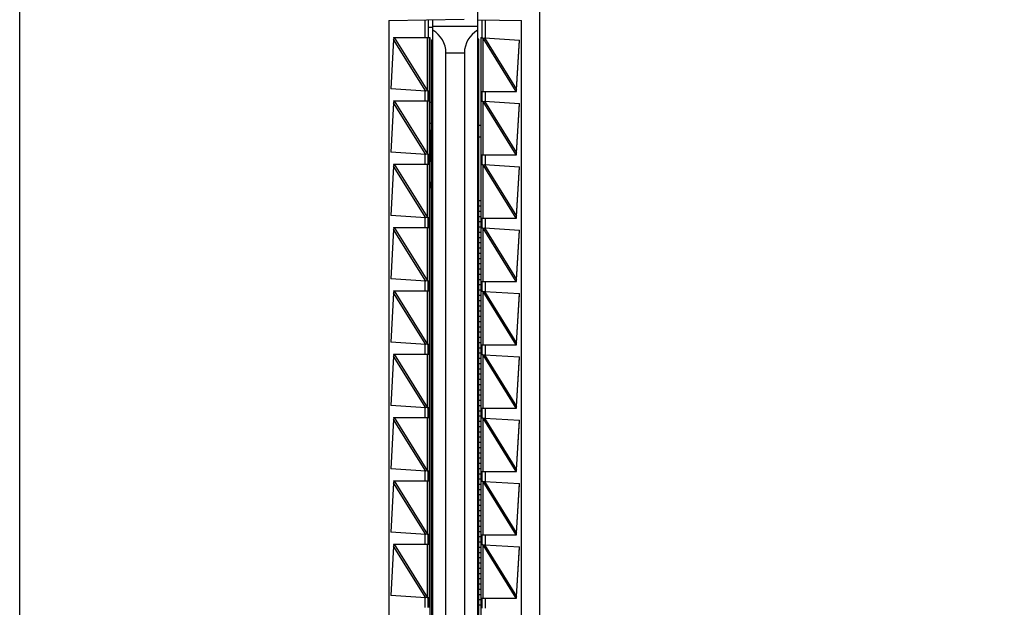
# Model space of a CAD drawing. Header units: inches. Extents: x 0 to 22, y 0 to 17.
# Tile 20 of 23: x 16.704 to 18.181, y 9.754 to 10.635. Entities that reach past the tile are written whole.
import ezdxf

# ---------------------------------------------------------------- set-up
doc = ezdxf.new("R2010")
doc.units = ezdxf.units.IN
doc.header["$LTSCALE"] = 1.21
doc.header["$MEASUREMENT"] = 0
doc.layers.get('0').update_dxf_attribs({"linetype": 'CONTINUOUS'})
doc.layers.add('DIMENSIONS', color=7, linetype='CONTINUOUS')
doc.styles.get("Standard").update_dxf_attribs({"font": 'txt', "width": 0.8})
doc.dimstyles.new('DIMSTYLE_1', dxfattribs={"dimtxt": 0.125, "dimasz": 0.18, "dimexe": 0.18, "dimexo": 0.0625, "dimgap": 0.09, "dimtad": 0, "dimtih": 1, "dimtoh": 1, "dimdec": 3, "dimzin": 4, "dimdsep": 46, "dimtxsty": 'STANDARD', "dimblk": '_FILLED', "dimblk1": '_FILLED', "dimblk2": '_FILLED', "dimcen": 0.09, "dimadec": 0, "dimazin": 0, "dimtp": 0.01, "dimtm": 0.01, "dimtfac": 1, "dimtdec": 3, "dimtofl": 0, "dimtmove": 0, "dimatfit": 3, "dimldrblk": '_FILLED', "dimfxl": 1, "dimtolj": 1, "dimtzin": 4, "dimarcsym": 0})

# ---------------------------------------------------------------- blocks, each defined once
blk = doc.blocks.new('*D12')
at = {"layer": 'DIMENSIONS', "color": 2, "linetype": 'CONTINUOUS'}
blk.add_line((17.0262, 11.3165), (18.1711, 11.3165), dxfattribs=at)
at = {"layer": 'DIMENSIONS', "color": 2, "linetype": 'CONTINUOUS', "insert": (18.2336, 11.379), "char_height": 0.125, "width": 1.425, "attachment_point": 1, "line_spacing_factor": 0.9}
blk.add_mtext('4.822{\\Ftxt.shx;\\W1.000000;\\H0.125000; }[122.48]', dxfattribs=at)
blk = doc.blocks.new('_FILLED')
at = {"color": 0, "linetype": 'BYBLOCK'}
blk.add_solid([(0, 0), (-1, 0.1736), (-1, -0.1736)], dxfattribs=at)
blk = doc.blocks.new('*D14')
at = {"layer": 'DIMENSIONS', "color": 2, "linetype": 'CONTINUOUS'}
blk.add_line((16.8386, 11.5041), (16.8386, 12.126), dxfattribs=at)
at = {"layer": 'DIMENSIONS', "color": 2, "linetype": 'CONTINUOUS', "insert": (16.7761, 12.1885), "char_height": 0.125, "width": 1.225, "attachment_point": 1, "rotation": 90, "line_spacing_factor": 0.9}
blk.add_mtext('.502{\\Ftxt.shx;\\W1.000000;\\H0.125000; }[12.75]', dxfattribs=at)

msp = doc.modelspace()

# ---------------------------------------------------------------- linework, layer by layer
at = {"color": 7, "linetype": 'CONTINUOUS'}
for p, q in [((16.7036, 6.4997), (16.7036, 11.3113)), ((17.4836, 11.3113), (17.4836, 6.4997)), ((17.3906, 10.685), (17.3906, 7.126)), ((17.2576, 10.6338), (17.3707, 10.6358)), ((17.2576, 10.6338), (17.2576, 7.1772)), ((17.3166, 10.6349), (17.3166, 10.6085)), ((17.3166, 10.6238), (17.3236, 10.6238)), ((17.3236, 7.176), (17.3236, 10.635)), ((17.3906, 10.625), (17.3236, 10.625)), ((17.3906, 10.635), (17.4566, 10.6338)), ((17.3976, 10.6075), (17.3976, 10.6349)), ((17.4566, 7.1771), (17.4566, 10.6338)), ((17.2647, 10.6085), (17.3193, 10.6085)), ((17.2647, 10.6085), (17.2649, 10.6065)), ((17.2655, 10.6085), (17.2648, 10.6056)), ((17.3193, 10.6085), (17.3193, 7.2025)), ((17.3956, 10.6085), (17.3956, 7.2025)), ((17.3956, 10.6085), (17.3976, 10.6085)), ((17.2648, 10.6056), (17.2604, 10.5316)), ((17.2649, 10.6059), (17.2648, 10.6056)), ((17.3216, 10.605), (17.3216, 7.205)), ((17.3216, 10.605), (17.3236, 10.605)), ((17.3926, 10.606), (17.3906, 10.606)), ((17.3926, 7.206), (17.3926, 10.606)), ((17.3986, 10.6075), (17.3956, 10.6075)), ((17.3986, 10.6075), (17.4009, 10.6078)), ((17.4009, 10.6078), (17.4538, 10.6044)), ((17.4489, 10.5303), (17.4538, 10.6044)), ((17.4489, 10.53), (17.4537, 10.6038)), ((17.3433, 9.0727), (17.3433, 10.585)), ((17.371, 10.585), (17.371, 9.0727)), ((17.3132, 10.5281), (17.2604, 10.5316)), ((17.3155, 10.5285), (17.3132, 10.5281)), ((17.3155, 10.5285), (17.3186, 10.5285)), ((17.3166, 10.5276), (17.3166, 10.5285)), ((17.3166, 10.5276), (17.3166, 10.5144)), ((17.3166, 10.5144), (17.3166, 10.5276)), ((17.3956, 10.5275), (17.449, 10.5275)), ((17.3976, 10.5125), (17.3976, 10.5275)), ((17.4482, 10.5275), (17.4489, 10.5303)), ((17.4489, 10.5299), (17.4489, 10.53)), ((17.4489, 10.5296), (17.4489, 10.5299)), ((17.449, 10.5275), (17.4489, 10.5296)), ((17.2648, 10.5106), (17.2604, 10.4366)), ((17.2647, 10.5135), (17.3186, 10.5135)), ((17.2647, 10.5135), (17.2649, 10.5115)), ((17.2655, 10.5135), (17.2648, 10.5106)), ((17.2649, 10.5109), (17.2648, 10.5106)), ((17.3166, 10.5135), (17.3166, 10.5144)), ((17.3193, 10.5116), (17.3216, 10.5116)), ((17.3986, 10.5125), (17.3956, 10.5125)), ((17.3986, 10.5125), (17.4009, 10.5128)), ((17.4009, 10.5128), (17.4538, 10.5094)), ((17.4489, 10.4353), (17.4538, 10.5094)), ((17.4489, 10.435), (17.4537, 10.5088)), ((17.3193, 10.4801), (17.3216, 10.4801)), ((17.3926, 10.4772), (17.3956, 10.4772)), ((17.3193, 10.4693), (17.3216, 10.4693)), ((17.3205, 10.4693), (17.3205, 10.423)), ((17.3926, 10.4595), (17.3956, 10.4595)), ((17.3132, 10.4331), (17.2604, 10.4366)), ((17.3155, 10.4335), (17.3132, 10.4331)), ((17.3155, 10.4335), (17.3186, 10.4335)), ((17.3166, 10.4326), (17.3166, 10.4335)), ((17.3166, 10.4326), (17.3166, 10.4194)), ((17.3166, 10.4194), (17.3166, 10.4326)), ((17.3956, 10.4325), (17.449, 10.4325)), ((17.3976, 10.4175), (17.3976, 10.4325)), ((17.4482, 10.4325), (17.4489, 10.4353)), ((17.4489, 10.4349), (17.4489, 10.435)), ((17.4489, 10.4346), (17.4489, 10.4349)), ((17.449, 10.4325), (17.4489, 10.4346)), ((17.2647, 10.4185), (17.3186, 10.4185)), ((17.2647, 10.4185), (17.2649, 10.4165)), ((17.2655, 10.4185), (17.2648, 10.4156)), ((17.3166, 10.4185), (17.3166, 10.4194)), ((17.3193, 10.423), (17.3216, 10.423)), ((17.3986, 10.4175), (17.3956, 10.4175)), ((17.3986, 10.4175), (17.4009, 10.4178)), ((17.4009, 10.4178), (17.4538, 10.4144)), ((17.2648, 10.4156), (17.2604, 10.3416)), ((17.2649, 10.4159), (17.2648, 10.4156)), ((17.4489, 10.3403), (17.4538, 10.4144)), ((17.4489, 10.34), (17.4537, 10.4138)), ((17.3193, 10.3916), (17.3216, 10.3916)), ((17.3205, 10.3916), (17.3205, 10.3837)), ((17.3193, 10.3837), (17.3216, 10.3837)), ((17.3926, 10.3638), (17.3956, 10.3638)), ((17.3926, 10.3559), (17.3956, 10.3559)), ((17.3926, 10.348), (17.3956, 10.348)), ((17.3132, 10.3381), (17.2604, 10.3416)), ((17.3155, 10.3385), (17.3132, 10.3381)), ((17.3155, 10.3385), (17.3186, 10.3385)), ((17.3166, 10.3376), (17.3166, 10.3385)), ((17.3166, 10.3376), (17.3166, 10.3244)), ((17.3166, 10.3244), (17.3166, 10.3376)), ((17.3926, 10.3402), (17.3956, 10.3402)), ((17.3926, 10.3323), (17.3956, 10.3323)), ((17.3956, 10.3375), (17.449, 10.3375)), ((17.3976, 10.3225), (17.3976, 10.3375)), ((17.4482, 10.3375), (17.4489, 10.3403)), ((17.4489, 10.3399), (17.4489, 10.34)), ((17.4489, 10.3396), (17.4489, 10.3399)), ((17.449, 10.3375), (17.4489, 10.3396)), ((17.2648, 10.3206), (17.2604, 10.2466)), ((17.2647, 10.3235), (17.3186, 10.3235)), ((17.2647, 10.3235), (17.2649, 10.3215)), ((17.2655, 10.3235), (17.2648, 10.3206)), ((17.2649, 10.3209), (17.2648, 10.3206)), ((17.3166, 10.3235), (17.3166, 10.3244)), ((17.3926, 10.3244), (17.3956, 10.3244)), ((17.3926, 10.3166), (17.3956, 10.3166)), ((17.3986, 10.3225), (17.3956, 10.3225)), ((17.3986, 10.3225), (17.4009, 10.3228)), ((17.4009, 10.3228), (17.4538, 10.3194)), ((17.4489, 10.2453), (17.4538, 10.3194)), ((17.4489, 10.245), (17.4537, 10.3188)), ((17.3926, 10.3087), (17.3956, 10.3087)), ((17.3926, 10.3008), (17.3956, 10.3008)), ((17.3926, 10.2929), (17.3956, 10.2929)), ((17.3926, 10.2851), (17.3956, 10.2851)), ((17.3926, 10.2772), (17.3956, 10.2772)), ((17.3926, 10.2693), (17.3956, 10.2693)), ((17.3926, 10.2614), (17.3956, 10.2614)), ((17.3132, 10.2431), (17.2604, 10.2466)), ((17.3155, 10.2435), (17.3132, 10.2431)), ((17.3155, 10.2435), (17.3186, 10.2435)), ((17.3166, 10.2426), (17.3166, 10.2435)), ((17.3166, 10.2426), (17.3166, 10.2294)), ((17.3166, 10.2294), (17.3166, 10.2426)), ((17.3926, 10.2536), (17.3956, 10.2536)), ((17.3926, 10.2457), (17.3956, 10.2457)), ((17.3956, 10.2425), (17.449, 10.2425)), ((17.3976, 10.2275), (17.3976, 10.2425)), ((17.4482, 10.2425), (17.4489, 10.2453)), ((17.4489, 10.2449), (17.4489, 10.245)), ((17.4489, 10.2446), (17.4489, 10.2449)), ((17.449, 10.2425), (17.4489, 10.2446)), ((17.2648, 10.2256), (17.2604, 10.1516)), ((17.2647, 10.2285), (17.3186, 10.2285)), ((17.2647, 10.2285), (17.2649, 10.2265)), ((17.2655, 10.2285), (17.2648, 10.2256)), ((17.2649, 10.2259), (17.2648, 10.2256)), ((17.3166, 10.2285), (17.3166, 10.2294)), ((17.3926, 10.2378), (17.3956, 10.2378)), ((17.3926, 10.2299), (17.3956, 10.2299)), ((17.3986, 10.2275), (17.3956, 10.2275)), ((17.3986, 10.2275), (17.4009, 10.2278)), ((17.4009, 10.2278), (17.4538, 10.2244)), ((17.4489, 10.1503), (17.4538, 10.2244)), ((17.3926, 10.2221), (17.3956, 10.2221)), ((17.3926, 10.2142), (17.3956, 10.2142)), ((17.4489, 10.15), (17.4537, 10.2238)), ((17.3926, 10.2063), (17.3956, 10.2063)), ((17.3926, 10.1984), (17.3956, 10.1984)), ((17.3926, 10.1906), (17.3956, 10.1906)), ((17.3926, 10.1827), (17.3956, 10.1827)), ((17.3926, 10.1748), (17.3956, 10.1748)), ((17.3926, 10.1669), (17.3956, 10.1669)), ((17.3132, 10.1481), (17.2604, 10.1516)), ((17.3926, 10.1591), (17.3956, 10.1591)), ((17.3926, 10.1512), (17.3956, 10.1512)), ((17.3155, 10.1485), (17.3132, 10.1481)), ((17.3155, 10.1485), (17.3186, 10.1485)), ((17.3166, 10.1476), (17.3166, 10.1485)), ((17.3166, 10.1476), (17.3166, 10.1344)), ((17.3166, 10.1344), (17.3166, 10.1476)), ((17.3926, 10.1433), (17.3956, 10.1433)), ((17.3956, 10.1475), (17.449, 10.1475)), ((17.3976, 10.1325), (17.3976, 10.1475)), ((17.4482, 10.1475), (17.4489, 10.1503)), ((17.4489, 10.1499), (17.4489, 10.15)), ((17.4489, 10.1496), (17.4489, 10.1499)), ((17.449, 10.1475), (17.4489, 10.1496)), ((17.2648, 10.1306), (17.2604, 10.0566)), ((17.2647, 10.1335), (17.3186, 10.1335)), ((17.2647, 10.1335), (17.2649, 10.1315)), ((17.2655, 10.1335), (17.2648, 10.1306)), ((17.2649, 10.1309), (17.2648, 10.1306)), ((17.3166, 10.1335), (17.3166, 10.1344)), ((17.3926, 10.1355), (17.3956, 10.1355)), ((17.3926, 10.1276), (17.3956, 10.1276)), ((17.3986, 10.1325), (17.3956, 10.1325)), ((17.3986, 10.1325), (17.4009, 10.1328)), ((17.4009, 10.1328), (17.4538, 10.1294)), ((17.4489, 10.0553), (17.4538, 10.1294)), ((17.4489, 10.055), (17.4537, 10.1288)), ((17.3926, 10.1197), (17.3956, 10.1197)), ((17.3926, 10.1118), (17.3956, 10.1118)), ((17.3926, 10.104), (17.3956, 10.104)), ((17.3926, 10.0961), (17.3956, 10.0961)), ((17.3926, 10.0882), (17.3956, 10.0882)), ((17.3926, 10.0803), (17.3956, 10.0803)), ((17.3926, 10.0725), (17.3956, 10.0725)), ((17.3926, 10.0646), (17.3956, 10.0646)), ((17.3132, 10.0531), (17.2604, 10.0566)), ((17.3155, 10.0535), (17.3132, 10.0531)), ((17.3155, 10.0535), (17.3186, 10.0535)), ((17.3166, 10.0526), (17.3166, 10.0535)), ((17.3166, 10.0526), (17.3166, 10.0394)), ((17.3166, 10.0394), (17.3166, 10.0526)), ((17.3926, 10.0567), (17.3956, 10.0567)), ((17.3926, 10.0488), (17.3956, 10.0488)), ((17.3956, 10.0525), (17.449, 10.0525)), ((17.3976, 10.0375), (17.3976, 10.0525)), ((17.4482, 10.0525), (17.4489, 10.0553)), ((17.4489, 10.0549), (17.4489, 10.055)), ((17.4489, 10.0546), (17.4489, 10.0549)), ((17.449, 10.0525), (17.4489, 10.0546)), ((17.2648, 10.0356), (17.2604, 9.9616)), ((17.2647, 10.0385), (17.3186, 10.0385)), ((17.2647, 10.0385), (17.2649, 10.0365)), ((17.2655, 10.0385), (17.2648, 10.0356)), ((17.2649, 10.0359), (17.2648, 10.0356)), ((17.3166, 10.0385), (17.3166, 10.0394)), ((17.3926, 10.041), (17.3956, 10.041)), ((17.3926, 10.0331), (17.3956, 10.0331)), ((17.3986, 10.0375), (17.3956, 10.0375)), ((17.3986, 10.0375), (17.4009, 10.0378)), ((17.4009, 10.0378), (17.4538, 10.0344)), ((17.4489, 9.9603), (17.4538, 10.0344)), ((17.4489, 9.96), (17.4537, 10.0338)), ((17.3926, 10.0252), (17.3956, 10.0252)), ((17.3926, 10.0173), (17.3956, 10.0173)), ((17.3926, 10.0095), (17.3956, 10.0095)), ((17.3926, 10.0016), (17.3956, 10.0016)), ((17.3926, 9.9937), (17.3956, 9.9937)), ((17.3926, 9.9858), (17.3956, 9.9858)), ((17.3926, 9.978), (17.3956, 9.978)), ((17.3132, 9.9581), (17.2604, 9.9616)), ((17.3155, 9.9585), (17.3132, 9.9581)), ((17.3155, 9.9585), (17.3186, 9.9585)), ((17.3166, 9.9576), (17.3166, 9.9585)), ((17.3926, 9.9701), (17.3956, 9.9701)), ((17.3926, 9.9622), (17.3956, 9.9622)), ((17.4482, 9.9575), (17.4489, 9.9603)), ((17.4489, 9.9599), (17.4489, 9.96)), ((17.4489, 9.9596), (17.4489, 9.9599)), ((17.449, 9.9575), (17.4489, 9.9596)), ((17.3166, 9.9576), (17.3166, 9.9444)), ((17.3166, 9.9444), (17.3166, 9.9576)), ((17.3166, 9.9435), (17.3166, 9.9444)), ((17.3926, 9.9543), (17.3956, 9.9543)), ((17.3926, 9.9465), (17.3956, 9.9465)), ((17.3956, 9.9575), (17.449, 9.9575)), ((17.3976, 9.9425), (17.3976, 9.9575)), ((17.2648, 9.9406), (17.2604, 9.8666)), ((17.2647, 9.9435), (17.3186, 9.9435)), ((17.2647, 9.9435), (17.2649, 9.9415)), ((17.2655, 9.9435), (17.2648, 9.9406)), ((17.2649, 9.9409), (17.2648, 9.9406)), ((17.3926, 9.9386), (17.3956, 9.9386)), ((17.3926, 9.9307), (17.3956, 9.9307)), ((17.3986, 9.9425), (17.3956, 9.9425)), ((17.3986, 9.9425), (17.4009, 9.9428)), ((17.4009, 9.9428), (17.4538, 9.9394)), ((17.4489, 9.8653), (17.4538, 9.9394)), ((17.4489, 9.865), (17.4537, 9.9388)), ((17.3926, 9.9229), (17.3956, 9.9229)), ((17.3926, 9.915), (17.3956, 9.915)), ((17.3926, 9.9071), (17.3956, 9.9071)), ((17.3926, 9.8992), (17.3956, 9.8992)), ((17.3926, 9.8914), (17.3956, 9.8914)), ((17.3926, 9.8835), (17.3956, 9.8835)), ((17.3926, 9.8756), (17.3956, 9.8756)), ((17.3132, 9.8631), (17.2604, 9.8666)), ((17.3155, 9.8635), (17.3132, 9.8631)), ((17.3155, 9.8635), (17.3186, 9.8635)), ((17.3166, 9.8626), (17.3166, 9.8635)), ((17.3166, 9.8626), (17.3166, 9.8494)), ((17.3166, 9.8494), (17.3166, 9.8626)), ((17.3926, 9.8677), (17.3956, 9.8677)), ((17.3926, 9.8599), (17.3956, 9.8599)), ((17.3956, 9.8625), (17.449, 9.8625)), ((17.3976, 9.8475), (17.3976, 9.8625)), ((17.4482, 9.8625), (17.4489, 9.8653)), ((17.4489, 9.8649), (17.4489, 9.865)), ((17.4489, 9.8646), (17.4489, 9.8649)), ((17.449, 9.8625), (17.4489, 9.8646)), ((17.2648, 9.8456), (17.2604, 9.7716)), ((17.2647, 9.8485), (17.3186, 9.8485)), ((17.2647, 9.8485), (17.2649, 9.8465)), ((17.2655, 9.8485), (17.2648, 9.8456)), ((17.2649, 9.8459), (17.2648, 9.8456)), ((17.3166, 9.8485), (17.3166, 9.8494)), ((17.3926, 9.852), (17.3956, 9.852)), ((17.3926, 9.8441), (17.3956, 9.8441)), ((17.3986, 9.8475), (17.3956, 9.8475)), ((17.3986, 9.8475), (17.4009, 9.8478)), ((17.4009, 9.8478), (17.4538, 9.8444)), ((17.4489, 9.7703), (17.4538, 9.8444)), ((17.4489, 9.77), (17.4537, 9.8438)), ((17.3926, 9.8362), (17.3956, 9.8362)), ((17.3926, 9.8284), (17.3956, 9.8284)), ((17.3926, 9.8205), (17.3956, 9.8205)), ((17.3926, 9.8126), (17.3956, 9.8126)), ((17.3926, 9.8047), (17.3956, 9.8047)), ((17.3926, 9.7969), (17.3956, 9.7969)), ((17.3926, 9.789), (17.3956, 9.789)), ((17.3926, 9.7811), (17.3956, 9.7811)), ((17.3132, 9.7681), (17.2604, 9.7716)), ((17.3155, 9.7685), (17.3132, 9.7681)), ((17.3155, 9.7685), (17.3186, 9.7685)), ((17.3166, 9.7676), (17.3166, 9.7685)), ((17.3166, 9.7676), (17.3166, 9.7544)), ((17.3166, 9.7544), (17.3166, 9.7676)), ((17.3926, 9.7732), (17.3956, 9.7732)), ((17.3956, 9.7675), (17.449, 9.7675)), ((17.3976, 9.7525), (17.3976, 9.7675)), ((17.4482, 9.7675), (17.4489, 9.7703)), ((17.4489, 9.7699), (17.4489, 9.77)), ((17.4489, 9.7696), (17.4489, 9.7699)), ((17.449, 9.7675), (17.4489, 9.7696)), ((17.3166, 9.7535), (17.3166, 9.7544)), ((17.3926, 9.7654), (17.3956, 9.7654)), ((17.3926, 9.7575), (17.3956, 9.7575))]:
    msp.add_line(p, q, dxfattribs=at)
at = {"color": 9, "linetype": 'CONTINUOUS'}
for p, q in [((17.3117, 10.6348), (17.3117, 10.6085)), ((17.4025, 10.6077), (17.4025, 10.6348)), ((17.2655, 10.6085), (17.3156, 10.5283)), ((17.3156, 10.5283), (17.3156, 10.6085)), ((17.3186, 10.5285), (17.3186, 10.6085)), ((17.3132, 10.5281), (17.2648, 10.6056)), ((17.3985, 10.6077), (17.3985, 10.5275)), ((17.3985, 10.6077), (17.4482, 10.5275)), ((17.4009, 10.6078), (17.4489, 10.5303)), ((17.371, 10.585), (17.3433, 10.585)), ((17.3117, 10.5282), (17.3117, 10.5135)), ((17.4025, 10.5127), (17.4025, 10.5275)), ((17.3132, 10.4331), (17.2648, 10.5106)), ((17.2655, 10.5135), (17.3156, 10.4333)), ((17.3156, 10.4333), (17.3156, 10.5135)), ((17.3186, 10.4335), (17.3186, 10.5135)), ((17.3985, 10.5127), (17.3985, 10.4325)), ((17.3985, 10.5127), (17.4482, 10.4325)), ((17.4009, 10.5128), (17.4489, 10.4353)), ((17.3117, 10.4332), (17.3117, 10.4185)), ((17.4025, 10.4177), (17.4025, 10.4325)), ((17.2655, 10.4185), (17.3156, 10.3383)), ((17.3156, 10.3383), (17.3156, 10.4185)), ((17.3186, 10.3385), (17.3186, 10.4185)), ((17.3985, 10.4177), (17.3985, 10.3375)), ((17.3985, 10.4177), (17.4482, 10.3375)), ((17.4009, 10.4178), (17.4489, 10.3403)), ((17.3132, 10.3381), (17.2648, 10.4156)), ((17.3117, 10.3382), (17.3117, 10.3235)), ((17.4025, 10.3227), (17.4025, 10.3375)), ((17.3132, 10.2431), (17.2648, 10.3206)), ((17.2655, 10.3235), (17.3156, 10.2433)), ((17.3156, 10.2433), (17.3156, 10.3235)), ((17.3186, 10.2435), (17.3186, 10.3235)), ((17.3985, 10.3227), (17.3985, 10.2425)), ((17.3985, 10.3227), (17.4482, 10.2425)), ((17.4009, 10.3228), (17.4489, 10.2453)), ((17.3117, 10.2432), (17.3117, 10.2285)), ((17.4025, 10.2277), (17.4025, 10.2425)), ((17.3132, 10.1481), (17.2648, 10.2256)), ((17.2655, 10.2285), (17.3156, 10.1483)), ((17.3156, 10.1483), (17.3156, 10.2285)), ((17.3186, 10.1485), (17.3186, 10.2285)), ((17.3985, 10.2277), (17.3985, 10.1475)), ((17.3985, 10.2277), (17.4482, 10.1475)), ((17.4009, 10.2278), (17.4489, 10.1503)), ((17.3117, 10.1482), (17.3117, 10.1335)), ((17.4025, 10.1327), (17.4025, 10.1475)), ((17.3132, 10.0531), (17.2648, 10.1306)), ((17.2655, 10.1335), (17.3156, 10.0533)), ((17.3156, 10.0533), (17.3156, 10.1335)), ((17.3186, 10.0535), (17.3186, 10.1335)), ((17.3985, 10.1327), (17.3985, 10.0525)), ((17.3985, 10.1327), (17.4482, 10.0525)), ((17.4009, 10.1328), (17.4489, 10.0553)), ((17.3117, 10.0532), (17.3117, 10.0385)), ((17.4025, 10.0377), (17.4025, 10.0525)), ((17.3132, 9.9581), (17.2648, 10.0356)), ((17.2655, 10.0385), (17.3156, 9.9583)), ((17.3156, 9.9583), (17.3156, 10.0385)), ((17.3186, 9.9585), (17.3186, 10.0385)), ((17.3985, 10.0377), (17.3985, 9.9575)), ((17.3985, 10.0377), (17.4482, 9.9575)), ((17.4009, 10.0378), (17.4489, 9.9603)), ((17.3117, 9.9582), (17.3117, 9.9435)), ((17.4025, 9.9427), (17.4025, 9.9575)), ((17.3132, 9.8631), (17.2648, 9.9406)), ((17.2655, 9.9435), (17.3156, 9.8633)), ((17.3156, 9.8633), (17.3156, 9.9435)), ((17.3186, 9.8635), (17.3186, 9.9435)), ((17.3985, 9.9427), (17.3985, 9.8625)), ((17.3985, 9.9427), (17.4482, 9.8625)), ((17.4009, 9.9428), (17.4489, 9.8653)), ((17.3117, 9.8632), (17.3117, 9.8485)), ((17.4025, 9.8477), (17.4025, 9.8625)), ((17.3132, 9.7681), (17.2648, 9.8456)), ((17.2655, 9.8485), (17.3156, 9.7683)), ((17.3156, 9.7683), (17.3156, 9.8485)), ((17.3186, 9.7685), (17.3186, 9.8485)), ((17.3985, 9.8477), (17.3985, 9.7675)), ((17.3985, 9.8477), (17.4482, 9.7675)), ((17.4009, 9.8478), (17.4489, 9.7703)), ((17.3117, 9.7682), (17.3117, 9.7535)), ((17.4025, 9.7527), (17.4025, 9.7675))]:
    msp.add_line(p, q, dxfattribs=at)
at = {"color": 7, "linetype": 'CONTINUOUS'}
for points in [[(17.2649, 10.6065), (17.2649, 10.6062), (17.2649, 10.6059)], [(17.2649, 10.5115), (17.2649, 10.5112), (17.2649, 10.5109)], [(17.2649, 10.4165), (17.2649, 10.4162), (17.2649, 10.4159)], [(17.2649, 10.3215), (17.2649, 10.3212), (17.2649, 10.3209)], [(17.2649, 10.2265), (17.2649, 10.2262), (17.2649, 10.2259)], [(17.2649, 10.1315), (17.2649, 10.1312), (17.2649, 10.1309)], [(17.2649, 10.0365), (17.2649, 10.0362), (17.2649, 10.0359)], [(17.2649, 9.9415), (17.2649, 9.9412), (17.2649, 9.9409)], [(17.2649, 9.8465), (17.2649, 9.8462), (17.2649, 9.8459)]]:
    msp.add_lwpolyline(points, dxfattribs=at)
for centre, major_axis, start_param, end_param in [((17.3033, 10.585), (0.04, 0), 0.00018, 1.03826), ((17.411, 10.585), (0.04, -0.0001), 2.104858, 3.142938)]:
    msp.add_ellipse(centre, major_axis=major_axis, ratio=1, start_param=start_param, end_param=end_param, dxfattribs=at)
for points in [[(17.3186, 10.5135), (17.3186, 10.5135), (17.3186, 10.5135), (17.3186, 10.5135), (17.3186, 10.5135), (17.3186, 10.5135), (17.3186, 10.5135), (17.3186, 10.5135), (17.3186, 10.5136), (17.3186, 10.5136), (17.3186, 10.5137), (17.3186, 10.5138), (17.3186, 10.5139), (17.3186, 10.5141), (17.3186, 10.5142), (17.3186, 10.5144), (17.3186, 10.5146), (17.3186, 10.5148), (17.3187, 10.5152), (17.3187, 10.5157), (17.3187, 10.5162), (17.3187, 10.5168), (17.3187, 10.5175), (17.3187, 10.5181), (17.3187, 10.5188), (17.3187, 10.5198), (17.3187, 10.521), (17.3187, 10.5222), (17.3187, 10.5232), (17.3187, 10.5239), (17.3187, 10.5245), (17.3187, 10.5251), (17.3187, 10.5257), (17.3187, 10.5263), (17.3187, 10.5268), (17.3186, 10.5271), (17.3186, 10.5274), (17.3186, 10.5276), (17.3186, 10.5278), (17.3186, 10.5279), (17.3186, 10.528), (17.3186, 10.5282), (17.3186, 10.5283), (17.3186, 10.5283), (17.3186, 10.5284), (17.3186, 10.5284), (17.3186, 10.5285), (17.3186, 10.5285), (17.3186, 10.5285), (17.3186, 10.5285), (17.3186, 10.5285), (17.3186, 10.5285), (17.3186, 10.5285)], [(17.3186, 10.4185), (17.3186, 10.4185), (17.3186, 10.4185), (17.3186, 10.4185), (17.3186, 10.4185), (17.3186, 10.4185), (17.3186, 10.4185), (17.3186, 10.4185), (17.3186, 10.4186), (17.3186, 10.4186), (17.3186, 10.4187), (17.3186, 10.4188), (17.3186, 10.4189), (17.3186, 10.4191), (17.3186, 10.4192), (17.3186, 10.4194), (17.3186, 10.4196), (17.3186, 10.4198), (17.3187, 10.4202), (17.3187, 10.4207), (17.3187, 10.4212), (17.3187, 10.4218), (17.3187, 10.4225), (17.3187, 10.4231), (17.3187, 10.4238), (17.3187, 10.4248), (17.3187, 10.426), (17.3187, 10.4272), (17.3187, 10.4282), (17.3187, 10.4289), (17.3187, 10.4295), (17.3187, 10.4301), (17.3187, 10.4307), (17.3187, 10.4313), (17.3187, 10.4318), (17.3186, 10.4321), (17.3186, 10.4324), (17.3186, 10.4326), (17.3186, 10.4328), (17.3186, 10.4329), (17.3186, 10.433), (17.3186, 10.4332), (17.3186, 10.4333), (17.3186, 10.4333), (17.3186, 10.4334), (17.3186, 10.4334), (17.3186, 10.4335), (17.3186, 10.4335), (17.3186, 10.4335), (17.3186, 10.4335), (17.3186, 10.4335), (17.3186, 10.4335), (17.3186, 10.4335)], [(17.3186, 10.3235), (17.3186, 10.3235), (17.3186, 10.3235), (17.3186, 10.3235), (17.3186, 10.3235), (17.3186, 10.3235), (17.3186, 10.3235), (17.3186, 10.3235), (17.3186, 10.3236), (17.3186, 10.3236), (17.3186, 10.3237), (17.3186, 10.3238), (17.3186, 10.3239), (17.3186, 10.3241), (17.3186, 10.3242), (17.3186, 10.3244), (17.3186, 10.3246), (17.3186, 10.3248), (17.3187, 10.3252), (17.3187, 10.3257), (17.3187, 10.3262), (17.3187, 10.3268), (17.3187, 10.3275), (17.3187, 10.3281), (17.3187, 10.3288), (17.3187, 10.3298), (17.3187, 10.331), (17.3187, 10.3322), (17.3187, 10.3332), (17.3187, 10.3339), (17.3187, 10.3345), (17.3187, 10.3351), (17.3187, 10.3357), (17.3187, 10.3363), (17.3187, 10.3368), (17.3186, 10.3371), (17.3186, 10.3374), (17.3186, 10.3376), (17.3186, 10.3378), (17.3186, 10.3379), (17.3186, 10.338), (17.3186, 10.3382), (17.3186, 10.3383), (17.3186, 10.3383), (17.3186, 10.3384), (17.3186, 10.3384), (17.3186, 10.3385), (17.3186, 10.3385), (17.3186, 10.3385), (17.3186, 10.3385), (17.3186, 10.3385), (17.3186, 10.3385), (17.3186, 10.3385)], [(17.3186, 10.2285), (17.3186, 10.2285), (17.3186, 10.2285), (17.3186, 10.2285), (17.3186, 10.2285), (17.3186, 10.2285), (17.3186, 10.2285), (17.3186, 10.2285), (17.3186, 10.2286), (17.3186, 10.2286), (17.3186, 10.2287), (17.3186, 10.2288), (17.3186, 10.2289), (17.3186, 10.2291), (17.3186, 10.2292), (17.3186, 10.2294), (17.3186, 10.2296), (17.3186, 10.2298), (17.3187, 10.2302), (17.3187, 10.2307), (17.3187, 10.2312), (17.3187, 10.2318), (17.3187, 10.2325), (17.3187, 10.2331), (17.3187, 10.2338), (17.3187, 10.2348), (17.3187, 10.236), (17.3187, 10.2372), (17.3187, 10.2382), (17.3187, 10.2389), (17.3187, 10.2395), (17.3187, 10.2401), (17.3187, 10.2407), (17.3187, 10.2413), (17.3187, 10.2418), (17.3186, 10.2421), (17.3186, 10.2424), (17.3186, 10.2426), (17.3186, 10.2428), (17.3186, 10.2429), (17.3186, 10.243), (17.3186, 10.2432), (17.3186, 10.2433), (17.3186, 10.2433), (17.3186, 10.2434), (17.3186, 10.2434), (17.3186, 10.2435), (17.3186, 10.2435), (17.3186, 10.2435), (17.3186, 10.2435), (17.3186, 10.2435), (17.3186, 10.2435), (17.3186, 10.2435)], [(17.3186, 10.1335), (17.3186, 10.1335), (17.3186, 10.1335), (17.3186, 10.1335), (17.3186, 10.1335), (17.3186, 10.1335), (17.3186, 10.1335), (17.3186, 10.1335), (17.3186, 10.1336), (17.3186, 10.1336), (17.3186, 10.1337), (17.3186, 10.1338), (17.3186, 10.1339), (17.3186, 10.1341), (17.3186, 10.1342), (17.3186, 10.1344), (17.3186, 10.1346), (17.3186, 10.1348), (17.3187, 10.1352), (17.3187, 10.1357), (17.3187, 10.1362), (17.3187, 10.1368), (17.3187, 10.1375), (17.3187, 10.1381), (17.3187, 10.1388), (17.3187, 10.1398), (17.3187, 10.141), (17.3187, 10.1422), (17.3187, 10.1432), (17.3187, 10.1439), (17.3187, 10.1445), (17.3187, 10.1451), (17.3187, 10.1457), (17.3187, 10.1463), (17.3187, 10.1468), (17.3186, 10.1471), (17.3186, 10.1474), (17.3186, 10.1476), (17.3186, 10.1478), (17.3186, 10.1479), (17.3186, 10.148), (17.3186, 10.1482), (17.3186, 10.1483), (17.3186, 10.1483), (17.3186, 10.1484), (17.3186, 10.1484), (17.3186, 10.1485), (17.3186, 10.1485), (17.3186, 10.1485), (17.3186, 10.1485), (17.3186, 10.1485), (17.3186, 10.1485), (17.3186, 10.1485)], [(17.3186, 10.0385), (17.3186, 10.0385), (17.3186, 10.0385), (17.3186, 10.0385), (17.3186, 10.0385), (17.3186, 10.0385), (17.3186, 10.0385), (17.3186, 10.0385), (17.3186, 10.0386), (17.3186, 10.0386), (17.3186, 10.0387), (17.3186, 10.0388), (17.3186, 10.0389), (17.3186, 10.0391), (17.3186, 10.0392), (17.3186, 10.0394), (17.3186, 10.0396), (17.3186, 10.0398), (17.3187, 10.0402), (17.3187, 10.0407), (17.3187, 10.0412), (17.3187, 10.0418), (17.3187, 10.0425), (17.3187, 10.0431), (17.3187, 10.0438), (17.3187, 10.0448), (17.3187, 10.046), (17.3187, 10.0472), (17.3187, 10.0482), (17.3187, 10.0489), (17.3187, 10.0495), (17.3187, 10.0501), (17.3187, 10.0507), (17.3187, 10.0513), (17.3187, 10.0518), (17.3186, 10.0521), (17.3186, 10.0524), (17.3186, 10.0526), (17.3186, 10.0528), (17.3186, 10.0529), (17.3186, 10.053), (17.3186, 10.0532), (17.3186, 10.0533), (17.3186, 10.0533), (17.3186, 10.0534), (17.3186, 10.0534), (17.3186, 10.0535), (17.3186, 10.0535), (17.3186, 10.0535), (17.3186, 10.0535), (17.3186, 10.0535), (17.3186, 10.0535), (17.3186, 10.0535)], [(17.3186, 9.9435), (17.3186, 9.9435), (17.3186, 9.9435), (17.3186, 9.9435), (17.3186, 9.9435), (17.3186, 9.9435), (17.3186, 9.9435), (17.3186, 9.9435), (17.3186, 9.9436), (17.3186, 9.9436), (17.3186, 9.9437), (17.3186, 9.9438), (17.3186, 9.9439), (17.3186, 9.9441), (17.3186, 9.9442), (17.3186, 9.9444), (17.3186, 9.9446), (17.3186, 9.9448), (17.3187, 9.9452), (17.3187, 9.9457), (17.3187, 9.9462), (17.3187, 9.9468), (17.3187, 9.9475), (17.3187, 9.9481), (17.3187, 9.9488), (17.3187, 9.9498), (17.3187, 9.951), (17.3187, 9.9522), (17.3187, 9.9532), (17.3187, 9.9539), (17.3187, 9.9545), (17.3187, 9.9551), (17.3187, 9.9557), (17.3187, 9.9563), (17.3187, 9.9568), (17.3186, 9.9571), (17.3186, 9.9574), (17.3186, 9.9576), (17.3186, 9.9578), (17.3186, 9.9579), (17.3186, 9.958), (17.3186, 9.9582), (17.3186, 9.9583), (17.3186, 9.9583), (17.3186, 9.9584), (17.3186, 9.9584), (17.3186, 9.9585), (17.3186, 9.9585), (17.3186, 9.9585), (17.3186, 9.9585), (17.3186, 9.9585), (17.3186, 9.9585), (17.3186, 9.9585)], [(17.3186, 9.8485), (17.3186, 9.8485), (17.3186, 9.8485), (17.3186, 9.8485), (17.3186, 9.8485), (17.3186, 9.8485), (17.3186, 9.8485), (17.3186, 9.8485), (17.3186, 9.8486), (17.3186, 9.8486), (17.3186, 9.8487), (17.3186, 9.8488), (17.3186, 9.8489), (17.3186, 9.8491), (17.3186, 9.8492), (17.3186, 9.8494), (17.3186, 9.8496), (17.3186, 9.8498), (17.3187, 9.8502), (17.3187, 9.8507), (17.3187, 9.8512), (17.3187, 9.8518), (17.3187, 9.8525), (17.3187, 9.8531), (17.3187, 9.8538), (17.3187, 9.8548), (17.3187, 9.856), (17.3187, 9.8572), (17.3187, 9.8582), (17.3187, 9.8589), (17.3187, 9.8595), (17.3187, 9.8601), (17.3187, 9.8607), (17.3187, 9.8613), (17.3187, 9.8618), (17.3186, 9.8621), (17.3186, 9.8624), (17.3186, 9.8626), (17.3186, 9.8628), (17.3186, 9.8629), (17.3186, 9.863), (17.3186, 9.8632), (17.3186, 9.8633), (17.3186, 9.8633), (17.3186, 9.8634), (17.3186, 9.8634), (17.3186, 9.8635), (17.3186, 9.8635), (17.3186, 9.8635), (17.3186, 9.8635), (17.3186, 9.8635), (17.3186, 9.8635), (17.3186, 9.8635)], [(17.3186, 9.7535), (17.3186, 9.7535), (17.3186, 9.7535), (17.3186, 9.7535), (17.3186, 9.7535), (17.3186, 9.7535), (17.3186, 9.7535), (17.3186, 9.7535), (17.3186, 9.7536), (17.3186, 9.7536), (17.3186, 9.7537), (17.3186, 9.7538), (17.3186, 9.7539), (17.3186, 9.7541), (17.3186, 9.7542), (17.3186, 9.7544), (17.3186, 9.7546), (17.3186, 9.7548), (17.3187, 9.7552), (17.3187, 9.7557), (17.3187, 9.7562), (17.3187, 9.7568), (17.3187, 9.7575), (17.3187, 9.7581), (17.3187, 9.7588), (17.3187, 9.7598), (17.3187, 9.761), (17.3187, 9.7622), (17.3187, 9.7632), (17.3187, 9.7639), (17.3187, 9.7645), (17.3187, 9.7651), (17.3187, 9.7657), (17.3187, 9.7663), (17.3187, 9.7668), (17.3186, 9.7671), (17.3186, 9.7674), (17.3186, 9.7676), (17.3186, 9.7678), (17.3186, 9.7679), (17.3186, 9.768), (17.3186, 9.7682), (17.3186, 9.7683), (17.3186, 9.7683), (17.3186, 9.7684), (17.3186, 9.7684), (17.3186, 9.7685), (17.3186, 9.7685), (17.3186, 9.7685), (17.3186, 9.7685), (17.3186, 9.7685), (17.3186, 9.7685), (17.3186, 9.7685)]]:
    msp.add_open_spline(points, degree=3, knots=[0, 0, 0, 0, 0.000262, 0.000478, 0.000762, 0.001117, 0.001544, 0.002618, 0.005649, 0.009863, 0.015252, 0.021806, 0.029509, 0.038344, 0.04829, 0.059322, 0.071416, 0.084541, 0.113757, 0.146691, 0.183026, 0.222412, 0.26447, 0.308796, 0.354963, 0.402526, 0.5, 0.597474, 0.645037, 0.691204, 0.73553, 0.777588, 0.816974, 0.853309, 0.886243, 0.915459, 0.928584, 0.940678, 0.95171, 0.961656, 0.970491, 0.978194, 0.984748, 0.990137, 0.994351, 0.997382, 0.998456, 0.998883, 0.999238, 0.999522, 0.999738, 1, 1, 1, 1], dxfattribs=at)

# ---------------------------------------------------------------- dimensions: what is measured, and where the dimension line sits
at = {"layer": 'DIMENSIONS', "color": 2, "linetype": 'CONTINUOUS'}
for feature_location, offset, dtype, origin, picture, middle in [((16.8386, 11.5041), (0, 0.6219), 1, (17.3406, 6.4945), '*D14', (16.8386, 12.801)), ((17.0262, 11.3165), (1.1449, 0), 0, (17.4657, 6.4945), '*D12', (18.9461, 11.3165))]:
    dim = msp.add_ordinate_dim(feature_location=feature_location, offset=offset, dtype=dtype, origin=origin, dimstyle='DIMSTYLE_1', dxfattribs=at)
    dim.commit()
    dim.dimension.update_dxf_attribs({"geometry": picture, "text_midpoint": middle})

doc.saveas('drawing.dxf')
